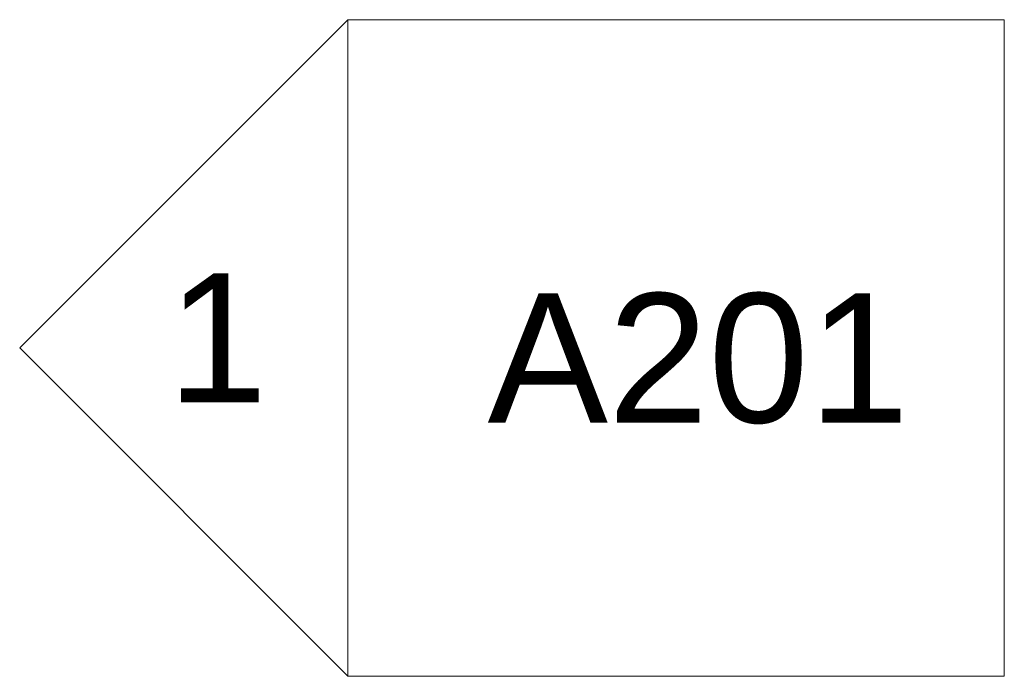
# Model space of a CAD drawing. Header units: inches. Extents: x -863 to 790, y -1032 to 1262.
# Tile 7 of 8: x 718 to 790, y -4 to 44. Entities that reach past the tile are written whole.
import ezdxf

# ---------------------------------------------------------------- set-up
doc = ezdxf.new("R2010")
doc.units = ezdxf.units.IN
doc.header["$MEASUREMENT"] = 0
doc.layers.add('G-ANNO-SYMB', color=111, linetype='Continuous', lineweight=9)
doc.styles.add('Arial', font='arial.ttf', dxfattribs={"height": 9.448819})

# ---------------------------------------------------------------- blocks, each defined once
blk = doc.blocks.new('Elevation - Detail Number-142915-Unit 3234 b')
at = {"layer": 'G-ANNO-SYMB'}
for p, q in [((-0.25, -0.25), (-0.25, 0.25)), ((-0.25, 0.25), (0.25, 0.25)), ((0.25, 0.25), (0.25, -0.25)), ((0.25, -0.25), (-0.25, -0.25))]:
    blk.add_line(p, q, dxfattribs=at)
blk = doc.blocks.new('Elevation - Detail Number-142644-Unit 3234 b')
at = {"layer": 'G-ANNO-SYMB'}
for p, q in [((0, 0.25), (-0.25, 0)), ((0.25, 0), (0, 0.25)), ((-0.25, 0), (0.25, 0))]:
    blk.add_line(p, q, dxfattribs=at)

msp = doc.modelspace()

# ---------------------------------------------------------------- block references
at = {"layer": 'G-ANNO-SYMB', "xscale": 95.99999999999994, "yscale": 95.99999999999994, "zscale": 95.99999999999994, "rotation": 90}
msp.add_blockref('Elevation - Detail Number-142644-Unit 3234 b', (742.421, 19.705), dxfattribs=at)
at = {"layer": 'G-ANNO-SYMB', "xscale": 95.99999999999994, "yscale": 95.99999999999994, "zscale": 95.99999999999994}
msp.add_blockref('Elevation - Detail Number-142915-Unit 3234 b', (766.421, 19.705), dxfattribs=at)

# ---------------------------------------------------------------- texts
at = {"layer": 'G-ANNO-SYMB', "attachment_point": 1, "style": 'Arial'}
for s, insert, char_height, width in [('1', (729.204, 25.174), 9.449, 8.787), ('A201', (752.636, 23.702), 9.4488, 36.966)]:
    msp.add_mtext(s, dxfattribs=dict(at, insert=insert, char_height=char_height, width=width))

doc.saveas('drawing.dxf')
